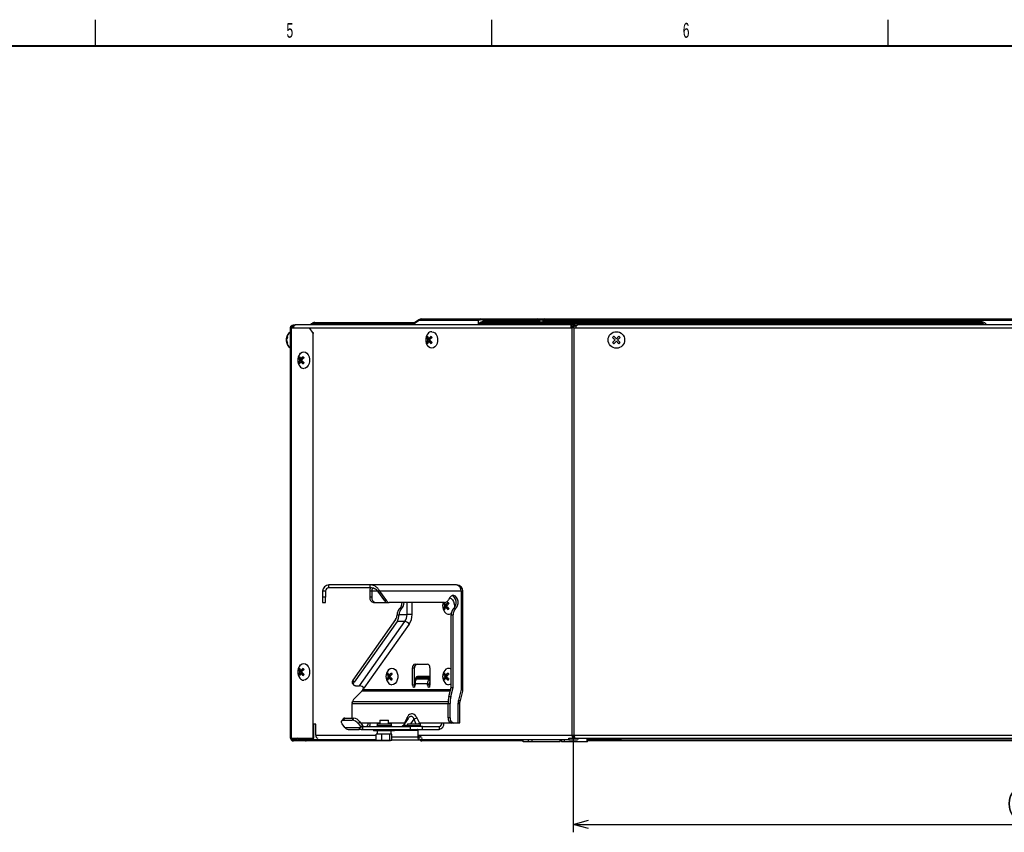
# Model space of a CAD drawing. Header units: millimetres. Extents: x 25 to 1935, y 715 to 2336.
# Tile 110 of 252: x 578 to 764, y 2167 to 2321. Entities that reach past the tile are written whole.
import ezdxf

# ---------------------------------------------------------------- set-up
doc = ezdxf.new("R2010")
doc.units = ezdxf.units.MM
doc.header["$LTSCALE"] = 2
doc.layers.get('0').update_dxf_attribs({"color": 2})
doc.layers.add('图框粗', color=7, linetype='Continuous', lineweight=40)
doc.layers.add('轮廓实线层', color=7, linetype='Continuous', lineweight=30)
doc.layers.add('标注层', color=7, linetype='Continuous')
doc.styles.add('FS2312', font='simsun.ttf', dxfattribs={"width": 0.8})
doc.styles.add('SLDTEXTSTYLE0', font='TXT', dxfattribs={"width": 0.6})
doc.dimstyles.new('副本 STANDARD', dxfattribs={"dimtxt": 3.5, "dimasz": 3, "dimexe": 1.5, "dimexo": 0.5, "dimgap": 1.5, "dimtad": 1, "dimdec": 1, "dimlfac": 3, "dimdsep": 46, "dimtxsty": 'FS2312', "dimblk1": 'OPEN', "dimblk2": 'OPEN', "dimsah": 1, "dimcen": 0, "dimclrd": 4, "dimclre": 4, "dimclrt": 4, "dimadec": 0, "dimazin": 0, "dimtfac": 1, "dimtdec": 1, "dimtmove": 1, "dimatfit": 3, "dimldrblk": 'OPEN', "dimfxl": 1, "dimtolj": 1, "dimtzin": 0, "dimarcsym": 1})

# ---------------------------------------------------------------- blocks, each defined once
blk = doc.blocks.new('_OPEN')
at = {"color": 0}
for p, q in [((0, 0), (-1, 0)), ((-0.966, 0.259), (0, 0)), ((0, 0), (-0.966, -0.259))]:
    blk.add_line(p, q, dxfattribs=at)
blk = doc.blocks.new('*D129')
at = {"color": 4, "lineweight": -2, "transparency": 16777216}
for p, q in [((682.71, 2184.9), (682.71, 2167.05)), ((855.9, 2184.9), (855.9, 2167.05)), ((685.71, 2168.55), (852.9, 2168.55))]:
    blk.add_line(p, q, dxfattribs=at)
at = {"layer": 'Defpoints', "color": 0, "transparency": 16777216}
for p in [(682.71, 2185.4), (855.9, 2185.4), (855.9, 2168.55)]:
    blk.add_point(p, dxfattribs=at)
at = {"color": 4, "lineweight": -2, "transparency": 16777216, "xscale": 3, "yscale": 3, "zscale": 3, "rotation": 180}
blk.add_blockref('_OPEN', (682.71, 2168.55), dxfattribs=at)
at = {"color": 4, "lineweight": -2, "transparency": 16777216, "xscale": 3, "yscale": 3, "zscale": 3}
blk.add_blockref('_OPEN', (855.9, 2168.55), dxfattribs=at)
at = {"color": 4, "transparency": 16777216, "insert": (769.3, 2172.26), "char_height": 3.5, "attachment_point": 5, "style": 'FS2312'}
blk.add_mtext('\\A1;(520)', dxfattribs=at)

msp = doc.modelspace()

# ---------------------------------------------------------------- linework, layer by layer
at = {"color": 2, "linetype": 'Continuous', "lineweight": 30}
for p, q in [((653.476, 2264.031), (652.871, 2263.603)), ((654.015, 2264.202), (665.253, 2264.202)), ((665.253, 2264.202), (675.908, 2264.202)), ((677.287, 2264.202), (695.611, 2264.202)), ((695.611, 2263.929), (695.611, 2264.202)), ((695.611, 2264.202), (842.878, 2264.202)), ((629.368, 2262.536), (629.211, 2262.536)), ((629.211, 2185.402), (629.211, 2262.536)), ((629.211, 2184.869), (629.211, 2262.536)), ((629.368, 2185.402), (629.368, 2262.536)), ((629.368, 2262.536), (632.771, 2262.536)), ((629.368, 2184.869), (629.368, 2262.536)), ((629.745, 2262.869), (629.745, 2263.069)), ((629.745, 2263.069), (630.133, 2263.069)), ((629.745, 2262.869), (629.745, 2263.069)), ((629.745, 2262.869), (629.825, 2262.869)), ((630.133, 2263.069), (630.089, 2263.067)), ((682.463, 2263.069), (630.133, 2263.069)), ((633.478, 2261.536), (632.771, 2262.536)), ((632.771, 2262.536), (632.905, 2262.536)), ((632.912, 2262.536), (682.349, 2262.536)), ((632.945, 2263.069), (633.138, 2263.262)), ((633.331, 2263.262), (633.138, 2263.069)), ((652.605, 2263.262), (633.331, 2263.262)), ((633.798, 2263.536), (652.658, 2263.536)), ((653.548, 2263.929), (652.605, 2263.262)), ((664.786, 2263.929), (653.548, 2263.929)), ((664.786, 2263.262), (664.786, 2263.929)), ((684.06, 2263.262), (664.786, 2263.262)), ((665.667, 2263.536), (684.527, 2263.536)), ((665.72, 2263.929), (665.72, 2263.731)), ((676.374, 2263.929), (665.72, 2263.929)), ((665.72, 2263.731), (676.406, 2263.731)), ((676.406, 2263.731), (676.374, 2263.929)), ((695.611, 2263.929), (676.949, 2263.929)), ((676.949, 2263.929), (676.978, 2263.731)), ((676.978, 2263.731), (695.611, 2263.731)), ((682.349, 2262.536), (682.518, 2262.536)), ((682.463, 2262.869), (682.463, 2263.069)), ((682.463, 2263.069), (683.051, 2263.069)), ((682.518, 2185.402), (682.518, 2262.536)), ((682.895, 2262.536), (682.518, 2262.536)), ((682.633, 2262.869), (682.96, 2262.869)), ((682.895, 2262.536), (683.134, 2262.536)), ((682.895, 2185.402), (682.895, 2262.536)), ((683.29, 2262.869), (682.96, 2262.869)), ((683.051, 2263.069), (683.051, 2262.869)), ((683.051, 2263.064), (683.494, 2263.064)), ((683.134, 2262.536), (855.422, 2262.536)), ((855.051, 2263.069), (683.505, 2263.069)), ((683.98, 2263.069), (684.06, 2263.262)), ((684.527, 2263.262), (684.447, 2263.069)), ((684.527, 2263.536), (759.691, 2263.536)), ((684.527, 2263.262), (684.527, 2263.536)), ((759.691, 2263.262), (684.527, 2263.262)), ((842.878, 2263.929), (695.611, 2263.929)), ((695.611, 2263.929), (695.611, 2263.731)), ((695.611, 2263.731), (759.691, 2263.731)), ((695.611, 2263.731), (695.611, 2263.536)), ((759.691, 2263.731), (759.691, 2263.536)), ((759.691, 2263.262), (759.691, 2263.536)), ((759.885, 2263.069), (759.691, 2263.262)), ((760.351, 2263.262), (760.545, 2263.069)), ((760.823, 2263.262), (761.016, 2263.069)), ((628.393, 2260.471), (628.426, 2260.471)), ((628.426, 2260.471), (628.486, 2260.471)), ((633.478, 2184.869), (633.478, 2261.536)), ((633.612, 2261.536), (633.478, 2261.536)), ((654.996, 2260.707), (655.207, 2260.707)), ((655.207, 2260.707), (655.228, 2260.736)), ((655.316, 2260.553), (655.207, 2260.707)), ((655.364, 2260.471), (655.707, 2260.471)), ((655.536, 2260.242), (655.374, 2260.471)), ((655.707, 2260.471), (655.932, 2260.79)), ((628.393, 2260), (628.426, 2260)), ((628.426, 2260), (628.486, 2260)), ((654.996, 2259.764), (655.207, 2259.764)), ((655.197, 2260.236), (655.531, 2260.236)), ((655.207, 2259.764), (655.316, 2259.918)), ((655.228, 2259.735), (655.207, 2259.764)), ((655.364, 2260), (655.707, 2260)), ((655.374, 2260), (655.536, 2260.229)), ((655.932, 2259.681), (655.707, 2260)), ((630.763, 2256.874), (630.974, 2256.874)), ((630.974, 2256.874), (630.995, 2256.903)), ((631.083, 2256.719), (630.974, 2256.874)), ((631.131, 2256.638), (631.474, 2256.638)), ((631.303, 2256.409), (631.141, 2256.638)), ((631.474, 2256.638), (631.699, 2256.957)), ((630.763, 2255.931), (630.974, 2255.931)), ((630.964, 2256.402), (631.298, 2256.402)), ((630.974, 2255.931), (631.083, 2256.085)), ((630.995, 2255.902), (630.974, 2255.931)), ((631.131, 2256.167), (631.474, 2256.167)), ((631.141, 2256.167), (631.303, 2256.396)), ((631.699, 2255.848), (631.474, 2256.167)), ((644.309, 2213.869), (636.478, 2213.869)), ((636.478, 2213.336), (636.478, 2213.869)), ((644.309, 2213.336), (644.309, 2213.869)), ((660.643, 2213.869), (644.309, 2213.869)), ((635.812, 2212.669), (635.278, 2212.669)), ((635.278, 2212.669), (635.278, 2211.536)), ((635.812, 2212.669), (635.812, 2211.536)), ((644.309, 2213.336), (636.478, 2213.336)), ((644.568, 2212.669), (644.191, 2212.669)), ((644.191, 2212.669), (644.191, 2211.536)), ((644.568, 2212.669), (644.568, 2211.536)), ((645.728, 2212.669), (644.568, 2212.669)), ((646.106, 2212.669), (645.728, 2212.669)), ((647.03, 2210.828), (645.728, 2212.669)), ((661.491, 2212.669), (646.106, 2212.669)), ((647.407, 2210.828), (646.106, 2212.669)), ((661.491, 2212.669), (661.491, 2194.077)), ((661.843, 2212.669), (661.491, 2212.669)), ((661.843, 2194.077), (661.843, 2212.669)), ((635.812, 2211.536), (635.278, 2211.536)), ((635.278, 2211.536), (635.278, 2210.536)), ((635.278, 2210.536), (635.812, 2210.536)), ((635.812, 2210.536), (635.812, 2211.536)), ((644.568, 2211.536), (644.191, 2211.536)), ((644.898, 2210.536), (645.275, 2210.536)), ((645.275, 2210.536), (647.53, 2210.536)), ((647.407, 2210.828), (647.03, 2210.828)), ((647.53, 2210.536), (647.907, 2210.536)), ((658.35, 2210.536), (647.907, 2210.536)), ((651.262, 2208.252), (651.262, 2210.536)), ((652.205, 2208.252), (652.205, 2210.536)), ((658.188, 2210.34), (658.399, 2210.34)), ((658.419, 2210.369), (658.399, 2210.34)), ((658.399, 2210.34), (658.508, 2210.186)), ((658.556, 2210.105), (658.899, 2210.105)), ((658.565, 2210.105), (658.727, 2209.875)), ((659.124, 2210.423), (658.899, 2210.105)), ((649.377, 2208.252), (649.376, 2208.226)), ((649.376, 2208.226), (649.753, 2208.226)), ((649.753, 2208.226), (649.754, 2208.252)), ((649.754, 2208.252), (651.262, 2208.252)), ((650.225, 2209.381), (649.848, 2209.381)), ((652.205, 2208.252), (651.262, 2208.252)), ((658.188, 2209.397), (658.399, 2209.397)), ((658.389, 2209.869), (658.722, 2209.869)), ((658.508, 2209.552), (658.399, 2209.397)), ((658.399, 2209.397), (658.419, 2209.368)), ((658.556, 2209.633), (658.899, 2209.633)), ((658.727, 2209.862), (658.565, 2209.633)), ((658.899, 2209.633), (659.124, 2209.315)), ((659.606, 2208.226), (659.983, 2208.226)), ((659.606, 2194.446), (659.606, 2208.226)), ((659.983, 2194.446), (659.983, 2208.226)), ((660.454, 2209.381), (660.077, 2209.381)), ((649.1, 2207.309), (641.01, 2195.868)), ((649.367, 2206.932), (641.277, 2195.491)), ((642.286, 2194.784), (650.875, 2206.932)), ((651.68, 2206.46), (643.09, 2194.312)), ((650.875, 2206.932), (649.367, 2206.932)), ((652.77, 2198.869), (655.127, 2198.869)), ((630.763, 2197.874), (630.974, 2197.874)), ((630.964, 2197.402), (631.298, 2197.402)), ((630.974, 2197.874), (630.995, 2197.903)), ((631.083, 2197.719), (630.974, 2197.874)), ((630.974, 2196.931), (631.083, 2197.085)), ((631.131, 2197.638), (631.474, 2197.638)), ((631.131, 2197.167), (631.474, 2197.167)), ((631.303, 2197.409), (631.141, 2197.638)), ((631.141, 2197.167), (631.303, 2197.396)), ((631.474, 2197.638), (631.699, 2197.957)), ((631.699, 2196.848), (631.474, 2197.167)), ((647.463, 2197.007), (647.674, 2197.007)), ((647.695, 2197.036), (647.674, 2197.007)), ((647.674, 2197.007), (647.783, 2196.853)), ((648.4, 2197.09), (648.174, 2196.771)), ((652.299, 2194.869), (652.299, 2198.202)), ((652.299, 2198.202), (652.676, 2198.202)), ((652.676, 2194.869), (652.676, 2198.202)), ((655.599, 2198.202), (655.599, 2194.869)), ((658.188, 2197.007), (658.399, 2197.007)), ((658.419, 2197.036), (658.399, 2197.007)), ((658.399, 2197.007), (658.508, 2196.853)), ((659.124, 2197.09), (658.899, 2196.771)), ((630.763, 2196.931), (630.974, 2196.931)), ((630.995, 2196.902), (630.974, 2196.931)), ((640.901, 2195.291), (641.168, 2194.914)), ((641.277, 2195.491), (641.01, 2195.868)), ((647.463, 2196.064), (647.674, 2196.064)), ((647.664, 2196.536), (647.998, 2196.536)), ((647.783, 2196.218), (647.674, 2196.064)), ((647.674, 2196.064), (647.695, 2196.035)), ((647.831, 2196.771), (648.174, 2196.771)), ((647.831, 2196.3), (648.174, 2196.3)), ((647.841, 2196.771), (648.003, 2196.542)), ((648.003, 2196.529), (647.841, 2196.3)), ((648.174, 2196.3), (648.4, 2195.981)), ((652.77, 2195.172), (652.77, 2194.869)), ((655.127, 2195.172), (652.77, 2195.172)), ((652.794, 2195.869), (652.794, 2195.453)), ((652.928, 2195.869), (652.794, 2195.869)), ((653.019, 2196.02), (653.207, 2196.287)), ((655.376, 2196.02), (653.019, 2196.02)), ((655.564, 2196.287), (653.207, 2196.287)), ((655.387, 2196.536), (653.265, 2196.536)), ((655.127, 2194.869), (655.127, 2195.172)), ((655.127, 2195.172), (655.505, 2195.172)), ((655.564, 2196.287), (655.376, 2196.02)), ((655.376, 2196.02), (655.599, 2195.705)), ((655.505, 2194.869), (655.505, 2195.172)), ((655.564, 2196.287), (655.599, 2196.238)), ((658.188, 2196.064), (658.399, 2196.064)), ((658.389, 2196.536), (658.722, 2196.536)), ((658.508, 2196.218), (658.399, 2196.064)), ((658.399, 2196.064), (658.419, 2196.035)), ((658.556, 2196.771), (658.899, 2196.771)), ((658.556, 2196.3), (658.899, 2196.3)), ((658.565, 2196.771), (658.727, 2196.542)), ((658.727, 2196.529), (658.565, 2196.3)), ((658.899, 2196.3), (659.124, 2195.981)), ((641.243, 2192.295), (642.738, 2193.853)), ((641.484, 2194.784), (642.286, 2194.784)), ((642.738, 2193.853), (659.456, 2193.853)), ((642.924, 2194.077), (643.09, 2194.312)), ((642.924, 2194.077), (659.513, 2194.077)), ((652.676, 2194.869), (652.299, 2194.869)), ((655.505, 2194.869), (655.127, 2194.869)), ((659.181, 2192.765), (659.606, 2194.446)), ((659.558, 2192.765), (659.983, 2194.446)), ((659.606, 2194.446), (659.983, 2194.446)), ((661.491, 2194.077), (660.979, 2192.048)), ((661.294, 2191.754), (661.806, 2193.783)), ((661.843, 2194.077), (661.491, 2194.077)), ((640.867, 2188.672), (640.867, 2191.42)), ((640.867, 2191.42), (659.017, 2191.42)), ((640.876, 2191.588), (640.937, 2191.824)), ((640.937, 2191.824), (659.031, 2191.824)), ((659.017, 2191.42), (659.394, 2191.42)), ((659.017, 2188.736), (659.017, 2191.42)), ((659.181, 2192.765), (659.558, 2192.765)), ((659.394, 2188.736), (659.394, 2191.42)), ((660.902, 2191.42), (660.902, 2187.736)), ((660.902, 2191.42), (661.254, 2191.42)), ((661.254, 2187.736), (661.254, 2191.42)), ((639.158, 2188.542), (638.892, 2188.165)), ((639.208, 2188.295), (639.475, 2188.672)), ((639.208, 2188.295), (640.858, 2188.295)), ((639.475, 2188.672), (641.125, 2188.672)), ((641.125, 2188.672), (640.858, 2188.295)), ((642.065, 2187.587), (642.332, 2187.965)), ((642.332, 2187.965), (642.827, 2187.264)), ((642.494, 2187.736), (643.932, 2187.736)), ((643.932, 2187.736), (646.082, 2187.736)), ((646.082, 2188.269), (646.082, 2187.602)), ((646.082, 2188.269), (647.749, 2188.269)), ((647.749, 2187.602), (647.749, 2188.269)), ((647.749, 2187.736), (650.76, 2187.736)), ((651.471, 2188.611), (650.581, 2187.353)), ((651.263, 2188.764), (650.76, 2187.736)), ((652.524, 2188.434), (651.936, 2187.602)), ((652.524, 2188.434), (652.931, 2187.602)), ((653.603, 2187.736), (653.1, 2188.764)), ((653.603, 2187.736), (657.838, 2187.736)), ((657.838, 2187.736), (659.724, 2187.736)), ((659.394, 2188.736), (659.017, 2188.736)), ((659.724, 2187.736), (660.101, 2187.736)), ((660.101, 2187.736), (660.902, 2187.736)), ((660.902, 2187.736), (661.254, 2187.736)), ((634.009, 2187.536), (633.612, 2187.536)), ((633.619, 2184.869), (633.619, 2187.536)), ((634.009, 2185.402), (634.009, 2187.536)), ((639.496, 2186.887), (639.001, 2187.587)), ((639.496, 2186.887), (642.406, 2186.887)), ((640.096, 2186.536), (642.184, 2186.536)), ((642.065, 2187.587), (642.432, 2187.069)), ((642.184, 2186.869), (642.184, 2186.536)), ((642.184, 2186.869), (642.673, 2186.869)), ((642.607, 2186.536), (642.184, 2186.536)), ((642.406, 2187.069), (642.406, 2186.869)), ((642.895, 2187.069), (642.406, 2187.069)), ((642.607, 2186.536), (642.895, 2186.536)), ((642.827, 2187.264), (642.689, 2187.069)), ((642.895, 2186.536), (642.895, 2187.069)), ((642.895, 2187.069), (651.851, 2187.069)), ((642.895, 2186.536), (651.851, 2186.536)), ((644.915, 2186.536), (644.915, 2186.269)), ((647.433, 2186.269), (644.915, 2186.269)), ((645.582, 2187.602), (645.582, 2187.202)), ((645.582, 2187.602), (648.315, 2187.602)), ((648.315, 2187.202), (645.582, 2187.202)), ((645.582, 2186.269), (645.582, 2185.602)), ((648.915, 2186.269), (647.433, 2186.269)), ((648.249, 2185.602), (648.249, 2186.269)), ((648.315, 2187.202), (648.315, 2187.602)), ((648.915, 2186.269), (648.915, 2186.536)), ((648.915, 2186.369), (653.279, 2186.369)), ((651.372, 2187.602), (651.372, 2187.202)), ((651.372, 2187.602), (653.839, 2187.602)), ((653.839, 2187.202), (651.372, 2187.202)), ((651.851, 2187.069), (651.851, 2186.536)), ((654.208, 2187.069), (651.851, 2187.069)), ((651.851, 2186.536), (654.208, 2186.536)), ((653.279, 2186.369), (653.279, 2185.036)), ((653.279, 2186.369), (653.35, 2186.369)), ((653.839, 2187.202), (653.839, 2187.602)), ((654.208, 2186.536), (654.208, 2187.069)), ((654.208, 2187.069), (657.367, 2187.069)), ((654.208, 2186.536), (657.367, 2186.536)), ((657.367, 2187.069), (657.367, 2186.536)), ((629.211, 2185.402), (629.368, 2185.402)), ((629.211, 2184.869), (629.368, 2184.869)), ((629.368, 2184.869), (629.368, 2185.402)), ((629.368, 2184.869), (633.478, 2184.869)), ((629.745, 2184.536), (629.745, 2184.336)), ((630.378, 2184.536), (629.745, 2184.536)), ((630.378, 2184.336), (629.745, 2184.336)), ((630.378, 2184.336), (630.378, 2184.536)), ((630.378, 2184.536), (630.721, 2184.536)), ((632.045, 2184.336), (630.378, 2184.336)), ((630.577, 2184.869), (630.577, 2184.536)), ((630.727, 2184.869), (630.721, 2184.536)), ((645.428, 2184.536), (630.721, 2184.536)), ((632.045, 2184.536), (632.045, 2184.336)), ((632.045, 2184.336), (632.172, 2184.336)), ((632.172, 2184.336), (632.172, 2184.536)), ((647.655, 2184.336), (632.172, 2184.336)), ((633.478, 2184.869), (633.619, 2184.869)), ((634.009, 2185.402), (645.428, 2185.402)), ((645.428, 2184.436), (645.428, 2185.602)), ((645.972, 2185.602), (645.428, 2185.602)), ((646.517, 2184.436), (645.428, 2184.436)), ((646.517, 2185.602), (645.972, 2185.602)), ((646.517, 2184.436), (646.517, 2185.602)), ((647.26, 2185.602), (646.517, 2185.602)), ((648.004, 2184.436), (646.517, 2184.436)), ((648.004, 2185.602), (647.26, 2185.602)), ((647.655, 2184.336), (647.655, 2184.436)), ((648.143, 2184.336), (647.655, 2184.336)), ((648.004, 2184.436), (648.004, 2185.602)), ((648.203, 2185.602), (648.004, 2185.602)), ((648.402, 2184.436), (648.004, 2184.436)), ((648.143, 2184.336), (648.143, 2184.436)), ((648.402, 2185.602), (648.203, 2185.602)), ((648.402, 2184.436), (648.402, 2185.602)), ((653.279, 2185.036), (648.402, 2185.036)), ((648.402, 2184.536), (653.633, 2184.536)), ((653.515, 2185.036), (653.279, 2185.036)), ((653.35, 2185.402), (653.762, 2185.402)), ((653.515, 2185.402), (653.515, 2185.036)), ((653.708, 2184.869), (653.633, 2184.869)), ((653.633, 2184.536), (653.704, 2184.536)), ((681.872, 2184.536), (653.704, 2184.536)), ((653.762, 2185.402), (682.518, 2185.402)), ((654.034, 2184.536), (654.034, 2184.336)), ((654.415, 2184.336), (654.034, 2184.336)), ((654.415, 2184.336), (654.415, 2184.536)), ((656.821, 2184.336), (654.415, 2184.336)), ((656.821, 2184.536), (656.821, 2184.336)), ((673.245, 2184.336), (656.821, 2184.336)), ((673.245, 2184.202), (673.245, 2184.536)), ((674.245, 2184.202), (673.245, 2184.202)), ((674.245, 2184.202), (674.245, 2184.536)), ((674.911, 2184.202), (674.245, 2184.202)), ((674.911, 2184.202), (674.911, 2184.536)), ((680.245, 2184.202), (674.911, 2184.202)), ((680.245, 2184.202), (680.245, 2184.536)), ((680.523, 2184.336), (680.245, 2184.336)), ((680.523, 2184.536), (680.523, 2184.202)), ((681.092, 2184.202), (680.523, 2184.202)), ((681.092, 2184.202), (681.092, 2184.536)), ((685.335, 2184.202), (681.092, 2184.202)), ((681.872, 2184.536), (681.874, 2184.87)), ((681.872, 2184.536), (681.872, 2184.536)), ((681.872, 2184.536), (683.552, 2184.536)), ((681.896, 2184.869), (682.767, 2184.869)), ((682.518, 2185.402), (682.895, 2185.402)), ((682.635, 2185.202), (682.937, 2185.202)), ((682.767, 2184.869), (682.767, 2185.069)), ((682.767, 2185.069), (682.974, 2185.069)), ((682.767, 2184.869), (683.075, 2184.869)), ((682.895, 2185.402), (855.661, 2185.402)), ((683.075, 2184.869), (855.481, 2184.869)), ((685.335, 2184.202), (685.335, 2184.869)), ((685.432, 2184.202), (685.335, 2184.202)), ((685.432, 2184.202), (685.432, 2184.869)), ((691.794, 2184.536), (685.432, 2184.536)), ((793.223, 2184.336), (685.432, 2184.336)), ((691.794, 2184.536), (854.261, 2184.536))]:
    msp.add_line(p, q, dxfattribs=at)
at = {"color": 2, "linetype": 'Continuous', "lineweight": 30, "flags": 128}
for points in [[(653.476, 2264.031), (653.48, 2264.024), (653.494, 2264.005), (653.517, 2263.973), (653.548, 2263.929)], [(629.63, 2262.536), (629.685, 2262.596), (629.752, 2262.657)], [(655.943, 2261.802), (656.255, 2261.739), (656.542, 2261.554), (656.78, 2261.262), (656.95, 2260.886), (657.039, 2260.459), (657.039, 2260.013), (656.95, 2259.585), (656.78, 2259.21), (656.542, 2258.918), (656.255, 2258.732), (655.943, 2258.669), (655.631, 2258.732), (655.344, 2258.918), (655.196, 2259.078)], [(690.407, 2260.943), (690.377, 2260.913), (690.348, 2260.884), (690.318, 2260.854), (690.289, 2260.825), (690.259, 2260.795), (690.23, 2260.766), (690.2, 2260.736), (690.171, 2260.707)], [(690.171, 2260.707), (690.227, 2260.651), (690.284, 2260.594), (690.342, 2260.536), (690.401, 2260.477), (690.46, 2260.418), (690.52, 2260.358), (690.581, 2260.297), (690.642, 2260.236)], [(690.878, 2260.471), (690.817, 2260.532), (690.756, 2260.593), (690.696, 2260.653), (690.636, 2260.713), (690.577, 2260.772), (690.519, 2260.83), (690.462, 2260.887), (690.407, 2260.943)], [(691.349, 2260.943), (691.294, 2260.887), (691.237, 2260.83), (691.179, 2260.772), (691.12, 2260.713), (691.06, 2260.653), (691, 2260.593), (690.939, 2260.532), (690.878, 2260.471)], [(691.114, 2260.236), (691.175, 2260.297), (691.236, 2260.358), (691.296, 2260.418), (691.356, 2260.477), (691.414, 2260.536), (691.472, 2260.594), (691.529, 2260.651), (691.585, 2260.707)], [(691.585, 2260.707), (691.556, 2260.736), (691.526, 2260.766), (691.497, 2260.795), (691.467, 2260.825), (691.438, 2260.854), (691.408, 2260.884), (691.379, 2260.913), (691.349, 2260.943)], [(690.642, 2260.236), (690.581, 2260.174), (690.52, 2260.114), (690.46, 2260.053), (690.401, 2259.994), (690.342, 2259.935), (690.284, 2259.877), (690.227, 2259.82), (690.171, 2259.764)], [(690.171, 2259.764), (690.2, 2259.735), (690.23, 2259.705), (690.259, 2259.676), (690.289, 2259.646), (690.318, 2259.617), (690.348, 2259.587), (690.377, 2259.558), (690.407, 2259.528)], [(690.407, 2259.528), (690.462, 2259.584), (690.519, 2259.641), (690.577, 2259.699), (690.636, 2259.758), (690.696, 2259.818), (690.756, 2259.878), (690.817, 2259.939), (690.878, 2260)], [(690.878, 2260), (690.939, 2259.939), (691, 2259.878), (691.06, 2259.818), (691.12, 2259.758), (691.179, 2259.699), (691.237, 2259.641), (691.294, 2259.584), (691.349, 2259.528)], [(691.585, 2259.764), (691.529, 2259.82), (691.472, 2259.877), (691.414, 2259.935), (691.356, 2259.994), (691.296, 2260.053), (691.236, 2260.114), (691.175, 2260.174), (691.114, 2260.236)], [(691.349, 2259.528), (691.379, 2259.558), (691.408, 2259.587), (691.438, 2259.617), (691.467, 2259.646), (691.497, 2259.676), (691.526, 2259.705), (691.556, 2259.735), (691.585, 2259.764)], [(630.963, 2257.56), (631.111, 2257.72), (631.398, 2257.905), (631.71, 2257.969), (632.022, 2257.905), (632.309, 2257.72), (632.547, 2257.428), (632.718, 2257.053), (632.806, 2256.625), (632.806, 2256.179), (632.718, 2255.751), (632.547, 2255.376), (632.309, 2255.084), (632.022, 2254.899), (631.71, 2254.836), (631.71, 2254.836)], [(660.454, 2209.381), (660.678, 2209.635), (660.837, 2209.972), (660.918, 2210.362), (660.911, 2210.767), (660.819, 2211.151), (660.65, 2211.478), (660.418, 2211.718), (660.147, 2211.849), (659.86, 2211.857), (659.584, 2211.744), (659.346, 2211.519), (659.166, 2211.202)], [(660.077, 2209.381), (660.301, 2209.635), (660.46, 2209.972), (660.541, 2210.362), (660.534, 2210.767), (660.442, 2211.151), (660.272, 2211.478), (660.041, 2211.718), (659.794, 2211.842)], [(659.279, 2211.422), (659.292, 2211.42), (659.595, 2211.294), (659.86, 2211.053), (660.066, 2210.716), (660.197, 2210.31), (660.242, 2209.869), (660.214, 2209.517)], [(630.963, 2198.56), (631.111, 2198.72), (631.398, 2198.905), (631.71, 2198.969), (632.022, 2198.905), (632.309, 2198.72), (632.547, 2198.428), (632.718, 2198.053), (632.806, 2197.625), (632.806, 2197.179), (632.718, 2196.751), (632.547, 2196.376), (632.309, 2196.084), (632.022, 2195.899), (631.71, 2195.836), (631.71, 2195.836)], [(647.663, 2197.693), (647.811, 2197.854), (648.098, 2198.039), (648.41, 2198.102), (648.722, 2198.039), (649.009, 2197.854), (649.247, 2197.562), (649.418, 2197.186), (649.506, 2196.759), (649.506, 2196.313), (649.418, 2195.885), (649.247, 2195.51), (649.009, 2195.218), (648.722, 2195.032), (648.41, 2194.969), (648.41, 2194.969)], [(641.484, 2194.784), (641.356, 2194.797), (641.252, 2194.838), (641.176, 2194.903), (641.131, 2194.991), (641.118, 2195.098), (641.14, 2195.22), (641.193, 2195.353), (641.277, 2195.491)], [(655.564, 2196.287), (655.589, 2196.324), (655.599, 2196.341)], [(659.606, 2195.118), (659.447, 2195.032), (659.134, 2194.969)], [(661.806, 2193.783), (661.808, 2193.791), (661.792, 2193.853), (661.733, 2193.922), (661.631, 2193.998), (661.491, 2194.077)], [(661.294, 2191.755), (661.296, 2191.763), (661.28, 2191.824), (661.22, 2191.893), (661.119, 2191.969), (660.979, 2192.048)], [(639.001, 2187.587), (638.917, 2187.725), (638.864, 2187.858), (638.842, 2187.98), (638.855, 2188.087), (638.9, 2188.175), (638.976, 2188.241), (639.08, 2188.281), (639.208, 2188.295)], [(650.76, 2187.736), (650.751, 2187.605), (650.748, 2187.59)], [(650.76, 2187.736), (650.807, 2187.686), (650.812, 2187.68)], [(653.593, 2187.602), (653.594, 2187.605), (653.603, 2187.736)]]:
    msp.add_lwpolyline(points, dxfattribs=at)
at = {"color": 2, "linetype": 'Continuous', "lineweight": 30}
msp.add_circle((690.878, 2260.236), 1.567, dxfattribs=at)
for centre, radius, start, end in [((654.015, 2263.269), 0.933, 90, 125.26439), ((654.043, 2263.619), 0.584, 92.79748, 147.92407), ((665.281, 2263.619), 0.584, 92.79692, 147.92569), ((665.253, 2262.918), 1.114, 65.22531, 114.77469), ((665.224, 2263.619), 0.584, 32.07431, 87.20308), ((675.879, 2263.619), 0.584, 32.07431, 87.20308), ((677.345, 2263.785), 0.421, 97.94117, 160.04058), ((630.232, 2262.595), 0.493, 106.89279, 186.91801), ((633.798, 2262.602), 0.933, 90, 135), ((633.235, 2263.099), 0.19, 59.43172, 120.56828), ((633.827, 2262.952), 0.584, 92.79733, 147.92527), ((665.702, 2263.754), 0.221, 200.56609, 260.9707), ((666.073, 2263.952), 0.417, 212.07509, 267.20337), ((676.759, 2263.952), 0.417, 212.07509, 267.20337), ((676.692, 2264.497), 0.818, 249.50937, 290.49063), ((676.697, 2263.832), 0.299, 278.08448, 340.29062), ((683.001, 2262.256), 0.615, 93.88227, 152.9177), ((684.555, 2262.952), 0.584, 92.79691, 147.9257), ((684.293, 2262.213), 1.075, 77.45966, 102.54034), ((759.691, 2262.131), 1.6, 45, 90), ((759.691, 2262.602), 0.933, 45, 90), ((760.021, 2262.788), 0.577, 55.14307, 124.85693), ((760.587, 2263.601), 0.412, 235.14304, 304.85696), ((630.267, 2260.236), 1.889, 123.98165, 172.83344), ((629.4, 2260.34), 1.016, 152.05582, 172.56772), ((629.373, 2260.111), 0.988, 158.5905, 172.73616), ((630.301, 2260.236), 1.889, 125.20967, 172.83344), ((629.47, 2260.33), 1.053, 144.41117, 172.27828), ((629.47, 2260.094), 1.053, 144.41116, 172.27828), ((629.455, 2260.825), 0.85, 172.0289, 187.9711), ((656.689, 2260.236), 1.889, 142.22689, 180), ((656.871, 2259.558), 2.199, 140.97246, 148.49949), ((656.473, 2261.058), 1.518, 193.37617, 212.80856), ((656.64, 2261.294), 1.519, 193.37793, 212.80679), ((655.991, 2260.828), 0.975, 92.84185, 144.62562), ((657.914, 2258.418), 3.274, 129.54183, 141.15928), ((658.081, 2258.182), 3.274, 129.54293, 141.15816), ((657.704, 2262.092), 2.199, 211.50055, 219.0275), ((629.373, 2260.36), 0.988, 187.2638, 201.40955), ((630.267, 2260.236), 1.889, 187.16656, 236.01835), ((629.4, 2260.131), 1.016, 187.43228, 207.94418), ((629.47, 2260.377), 1.053, 187.7217, 215.58885), ((630.301, 2260.236), 1.889, 187.16656, 234.79033), ((629.47, 2260.141), 1.053, 187.72167, 215.58888), ((629.455, 2259.646), 0.85, 172.0289, 187.9711), ((656.689, 2260.236), 1.889, 180, 217.77311), ((656.473, 2259.413), 1.518, 147.19146, 166.62381), ((656.871, 2260.913), 2.199, 211.50049, 219.02761), ((656.64, 2259.177), 1.519, 147.19324, 166.62203), ((657.914, 2262.053), 3.274, 218.84067, 230.45824), ((658.081, 2262.289), 3.274, 218.84182, 230.45709), ((657.704, 2258.379), 2.199, 140.97252, 148.49939), ((632.457, 2256.402), 1.889, 142.22689, 217.77311), ((632.638, 2255.725), 2.198, 140.96925, 148.49944), ((632.24, 2257.225), 1.518, 193.37614, 212.80853), ((632.407, 2257.461), 1.518, 193.37553, 212.80716), ((633.681, 2254.585), 3.274, 129.5419, 141.15918), ((633.848, 2254.349), 3.274, 129.54202, 141.15791), ((633.471, 2258.258), 2.198, 211.50047, 219.03084), ((632.24, 2255.58), 1.518, 147.19136, 166.62391), ((632.638, 2257.079), 2.198, 211.50056, 219.03075), ((632.407, 2255.344), 1.518, 147.19284, 166.62447), ((631.758, 2255.809), 0.975, 215.37432, 267.15818), ((633.681, 2258.22), 3.274, 218.84082, 230.4581), ((633.848, 2258.456), 3.274, 218.84221, 230.45793), ((633.471, 2254.547), 2.198, 140.96916, 148.49953), ((636.478, 2212.669), 1.2, 90, 180), ((660.643, 2212.669), 1.2, 360, 90), ((660.431, 2212.819), 1.071, 351.95061, 78.57838), ((636.478, 2212.669), 0.667, 90, 180), ((645.764, 2212.68), 1.573, 155.37758, 180.41086), ((645.294, 2212.708), 0.727, 130.75718, 183.07177), ((645.075, 2211.411), 0.893, 171.95035, 258.57806), ((645.452, 2211.411), 0.893, 171.95053, 258.57864), ((647.56, 2211.161), 0.626, 212.07564, 267.20249), ((647.937, 2211.161), 0.626, 212.07353, 267.2036), ((648.796, 2210.484), 1.524, 313.6413, 1.94352), ((649.173, 2210.484), 1.524, 313.6413, 1.94352), ((659.881, 2209.869), 1.889, 159.33777, 217.77311), ((660.032, 2209.212), 2.162, 142.24247, 148.53291), ((659.665, 2210.692), 1.518, 193.37578, 212.80702), ((658.261, 2211.478), 0.946, 275.39206, 343.07084), ((659.863, 2210.944), 1.554, 195.22594, 212.6885), ((661.106, 2208.051), 3.274, 129.54167, 141.15804), ((661.272, 2207.816), 3.274, 129.54167, 141.15804), ((660.895, 2211.724), 2.198, 211.49815, 219.03008), ((647.734, 2208.22), 1.642, 326.2993, 0.21634), ((647.452, 2208.208), 2.302, 326.31232, 0.44197), ((650.865, 2208.294), 1.489, 133.08369, 181.61651), ((651.242, 2208.294), 1.489, 133.08369, 181.61651), ((648.953, 2208.211), 2.309, 326.34882, 1.00072), ((649.071, 2208.197), 3.134, 326.34966, 1.00049), ((659.665, 2209.046), 1.518, 147.19298, 166.62422), ((660.062, 2210.546), 2.197, 211.4972, 219.0299), ((659.832, 2208.81), 1.519, 147.19465, 166.62299), ((659.132, 2209.216), 0.899, 214.10623, 302.92698), ((661.106, 2211.687), 3.274, 218.84243, 230.45725), ((661.272, 2211.922), 3.274, 218.84196, 230.45833), ((660.895, 2208.014), 2.197, 140.9701, 148.5028), ((661.102, 2208.289), 1.497, 133.17712, 182.40769), ((661.479, 2208.289), 1.497, 133.17631, 182.40851), ((650.759, 2205.811), 1.127, 35.18781, 84.08969), ((652.888, 2198.286), 0.595, 101.42041, 188.05066), ((653.265, 2198.286), 0.595, 101.42147, 188.04961), ((655.01, 2198.286), 0.595, 351.94934, 78.57959), ((632.457, 2197.402), 1.889, 142.22689, 217.77311), ((632.638, 2196.725), 2.198, 140.96953, 148.49901), ((632.24, 2198.225), 1.518, 193.37572, 212.80869), ((632.24, 2196.58), 1.518, 147.1915, 166.62366), ((632.407, 2198.461), 1.518, 193.37503, 212.80777), ((632.407, 2196.344), 1.518, 147.19298, 166.62422), ((633.681, 2195.585), 3.274, 129.54257, 141.15836), ((633.681, 2199.219), 3.273, 218.84057, 230.4585), ((633.848, 2195.349), 3.274, 129.54275, 141.15757), ((633.848, 2199.456), 3.274, 218.84196, 230.45833), ((633.471, 2199.258), 2.198, 211.50023, 219.03123), ((649.157, 2196.536), 1.889, 142.22689, 217.77311), ((649.339, 2195.858), 2.2, 140.97372, 148.49805), ((648.941, 2197.358), 1.519, 193.37701, 212.80535), ((649.108, 2197.594), 1.519, 193.3773, 212.80507), ((650.381, 2194.718), 3.274, 129.54235, 141.15797), ((650.548, 2194.482), 3.274, 129.54258, 141.15896), ((650.171, 2198.391), 2.198, 211.49918, 219.02906), ((659.881, 2196.536), 1.889, 142.22689, 217.77311), ((660.062, 2195.858), 2.198, 140.97086, 148.50091), ((659.665, 2197.358), 1.518, 193.37516, 212.80721), ((659.832, 2197.594), 1.519, 193.3773, 212.80507), ((659.128, 2197.21), 0.884, 57.26104, 146.87754), ((661.106, 2194.718), 3.274, 129.54235, 141.15797), ((661.273, 2194.482), 3.274, 129.54275, 141.15757), ((660.894, 2198.39), 2.196, 211.49632, 219.03192), ((632.638, 2198.079), 2.198, 211.50099, 219.03047), ((631.758, 2196.809), 0.975, 215.37423, 267.15856), ((633.471, 2195.547), 2.198, 140.96877, 148.49977), ((641.372, 2195.501), 0.515, 134.51777, 204.02609), ((648.941, 2195.713), 1.519, 147.19484, 166.62236), ((649.339, 2197.213), 2.199, 211.50101, 219.02722), ((649.108, 2195.477), 1.519, 147.19484, 166.62236), ((648.458, 2195.943), 0.975, 215.37591, 267.15688), ((650.381, 2198.353), 3.274, 218.84196, 230.45833), ((650.547, 2198.589), 3.273, 218.84057, 230.4585), ((650.172, 2194.68), 2.199, 140.97202, 148.49974), ((654.255, 2195.198), 1.485, 146.35042, 181.00045), ((653.383, 2195.952), 0.595, 101.42147, 188.04961), ((653.523, 2195.955), 0.592, 101.31781, 187.00115), ((652.597, 2196.708), 0.742, 325.39962, 345.53117), ((656.612, 2195.198), 1.485, 146.34954, 181.00009), ((655.381, 2196.166), 0.37, 53.79108, 89.04546), ((656.368, 2195.179), 0.864, 152.97428, 180.50185), ((659.665, 2195.713), 1.518, 147.19298, 166.62422), ((660.062, 2197.212), 2.198, 211.49815, 219.03008), ((659.832, 2195.477), 1.519, 147.19484, 166.62236), ((659.183, 2195.943), 0.975, 215.37469, 267.1581), ((661.106, 2198.353), 3.274, 218.84196, 230.45833), ((661.272, 2198.589), 3.274, 218.84196, 230.45833), ((660.895, 2194.681), 2.197, 140.96916, 148.50261), ((642.17, 2193.663), 1.127, 35.18809, 84.08994), ((652.594, 2194.827), 0.298, 171.95027, 258.57711), ((652.476, 2194.827), 0.298, 281.42239, 8.04796), ((653.102, 2194.864), 0.425, 179.28526, 207.23861), ((655.422, 2194.827), 0.298, 171.95204, 258.57761), ((655.304, 2194.827), 0.298, 281.42289, 8.04973), ((655.93, 2194.864), 0.425, 179.27481, 207.24906), ((660.643, 2194.077), 1.2, 345.82697, 360), ((642.555, 2191.42), 1.687, 174.29577, 180.00799), ((664.527, 2191.428), 5.51, 165.95232, 180.08215), ((664.905, 2191.428), 5.511, 165.9536, 180.08087), ((663.474, 2191.424), 2.571, 165.95217, 180.08152), ((639.435, 2188.318), 0.356, 83.567, 141.01841), ((640.684, 2186.614), 1.69, 35.18777, 84.0899), ((640.951, 2186.991), 1.69, 35.18786, 84.08975), ((643.342, 2187.652), 0.595, 281.42041, 8.05066), ((642.736, 2187.724), 1.573, 335.37758, 0.41069), ((651.045, 2188.48), 0.358, 5.45095, 52.51275), ((652.086, 2189.865), 1.497, 287.01831, 312.61349), ((652.78, 2188.592), 1.188, 303.55995, 313.85932), ((657.249, 2187.652), 0.595, 281.42147, 8.04961), ((657.155, 2187.586), 1.071, 281.42227, 8.04938), ((659.9, 2188.611), 0.893, 171.95042, 258.57772), ((660.278, 2188.611), 0.893, 171.9506, 258.5783), ((640.133, 2187.286), 0.751, 212.07498, 267.20239), ((643.181, 2187.486), 0.417, 212.07473, 267.20282), ((645.449, 2187.202), 0.133, 270, 360), ((648.449, 2187.202), 0.133, 180, 270), ((650.035, 2187.736), 0.667, 269.9995, 324.8975), ((651.239, 2187.202), 0.133, 270, 0), ((653.132, 2186.39), 0.149, 351.947, 78.58119), ((653.972, 2187.202), 0.133, 180, 270), ((629.745, 2184.869), 0.533, 180, 270), ((629.745, 2184.869), 0.333, 180, 270), ((634.488, 2185.338), 0.484, 172.36077, 255.40518), ((653.721, 2184.973), 0.446, 171.95081, 258.57782), ((653.662, 2185.015), 0.149, 171.94988, 258.5767), ((654.242, 2185.338), 0.484, 172.36077, 255.40518)]:
    msp.add_arc(centre, radius, start, end, dxfattribs=at)
for centre, major_axis, ratio, start_param, end_param in [((653.072, 2262.602), (-0.437, 0.928), 0.2179073, 6.1809719, 6.96637), ((653.072, 2262.602), (0.057, 1.083), 0.5692702, 0.4083613, 0.9456327), ((665.253, 2262.602), (0.676, 0.99), 0.6500103, 0.547879, 1.3332772), ((665.253, 2262.602), (1.079, 0.618), 0.6482791, 0.8474903, 1.6328885), ((665.253, 2264.202), (0.933, 0), 0.5832118, 4.9741884, 5.2359878), ((642.452, 2194.077), (0.616, 0.616), 0.4142136, 4.7620641, 5.1050881), ((641.565, 2191.588), (0.44, 0.96), 0.6338485, 1.0677367, 1.615222), ((629.83, 1998.429), (0.753, 186.48), 0.0118139, 6.2198821, 6.262328), ((633.041, 2182.371), (5.591, 455.964), 0.0051454, 1.5653804, 1.5661114), ((654.034, 2184.869), (0, 0.533), 0.677155, 2.2459279, 3.1415927), ((684.171, 2176.536), (5.511, 442.06), 0.0054262, 1.5520112, 1.552767), ((684.171, 2183.659), (1.653, 13.166), 0.0546251, 1.4851374, 1.5110332), ((691.245, 2179.722), (0, -5.759), 0.1736482, 2.5605037, 2.6764289)]:
    msp.add_ellipse(centre, major_axis=major_axis, ratio=ratio, start_param=start_param, end_param=end_param, dxfattribs=at)
for points, knots in [([(675.908, 2264.202), (675.997, 2264.202), (676.096, 2264.202), (676.264, 2264.202), (676.322, 2264.202), (676.442, 2264.202), (676.503, 2264.202), (676.692, 2264.202), (676.817, 2264.202), (677.063, 2264.202), (677.178, 2264.202), (677.287, 2264.202)], [0, 0, 0, 0, 0.25, 0.25, 0.375, 0.375, 0.5, 0.5, 0.75, 0.75, 1, 1, 1, 1]), ([(629.211, 2262.536), (629.219, 2262.605), (629.235, 2262.745), (629.359, 2262.922), (629.535, 2263.045), (629.675, 2263.061), (629.745, 2263.069)], [0, 0, 0, 0, 0.2499981, 0.5000006, 0.7499996, 1, 1, 1, 1]), ([(629.211, 2262.536), (629.219, 2262.605), (629.235, 2262.745), (629.359, 2262.922), (629.535, 2263.045), (629.675, 2263.061), (629.745, 2263.069)], [0, 0, 0, 0, 0.2499981, 0.5000006, 0.7499996, 1, 1, 1, 1]), ([(629.411, 2262.536), (629.416, 2262.579), (629.426, 2262.667), (629.504, 2262.777), (629.614, 2262.854), (629.701, 2262.864), (629.745, 2262.869)], [0, 0, 0, 0, 0.2499937, 0.4999991, 0.7499934, 1, 1, 1, 1]), ([(629.411, 2262.536), (629.416, 2262.579), (629.426, 2262.667), (629.504, 2262.777), (629.614, 2262.854), (629.701, 2262.864), (629.745, 2262.869)], [0, 0, 0, 0, 0.2499937, 0.4999991, 0.7499934, 1, 1, 1, 1]), ([(629.537, 2262.536), (629.564, 2262.606), (629.614, 2262.74), (629.714, 2262.843), (629.761, 2262.892)], [0, 0, 0, 0, 0.5315676, 1, 1, 1, 1]), ([(629.537, 2262.536), (629.563, 2262.607), (629.609, 2262.731), (629.702, 2262.828), (629.742, 2262.87)], [0, 0, 0, 0, 0.5704877, 1, 1, 1, 1]), ([(652.865, 2263.602), (652.818, 2263.576), (652.751, 2263.54), (652.678, 2263.536), (652.658, 2263.536)], [0, 0, 0, 0, 0.7156909, 1, 1, 1, 1]), ([(676.949, 2263.929), (676.901, 2263.949), (676.832, 2263.977), (676.713, 2263.999), (676.628, 2264.004), (676.553, 2263.997), (676.469, 2263.978), (676.414, 2263.953), (676.382, 2263.934), (676.374, 2263.929)], [0, 0, 0, 0, 0.28276083, 0.40124628, 0.51224534, 0.61793714, 0.71834469, 0.93411728, 1, 1, 1, 1]), ([(682.349, 2262.536), (682.332, 2262.605), (682.3, 2262.745), (682.322, 2262.922), (682.381, 2263.045), (682.436, 2263.061), (682.463, 2263.069)], [0, 0, 0, 0, 0.2500011, 0.4999995, 0.7499945, 1, 1, 1, 1]), ([(682.49, 2262.536), (682.472, 2262.579), (682.435, 2262.667), (682.424, 2262.777), (682.436, 2262.854), (682.454, 2262.864), (682.463, 2262.869)], [0, 0, 0, 0, 0.2500012, 0.4999986, 0.7499944, 1, 1, 1, 1]), ([(683.505, 2263.069), (683.474, 2263.061), (683.413, 2263.045), (683.32, 2262.922), (683.227, 2262.745), (683.165, 2262.605), (683.134, 2262.536)], [0, 0, 0, 0, 0.2500004, 0.4999994, 0.7500019, 1, 1, 1, 1]), ([(646.106, 2212.669), (646.014, 2212.826), (645.83, 2213.141), (645.397, 2213.537), (644.88, 2213.815), (644.499, 2213.851), (644.309, 2213.869)], [0, 0, 0, 0, 0.2500017, 0.4999994, 0.7499998, 1, 1, 1, 1]), ([(645.728, 2212.669), (645.642, 2212.756), (645.47, 2212.931), (645.124, 2213.151), (644.731, 2213.305), (644.45, 2213.326), (644.309, 2213.336)], [0, 0, 0, 0, 0.2500015, 0.5000006, 0.7500018, 1, 1, 1, 1]), ([(661.254, 2191.42), (661.255, 2191.462), (661.257, 2191.579), (661.28, 2191.686), (661.294, 2191.754)], [0, 0, 0, 0, 0.3625635, 1, 1, 1, 1]), ([(653.1, 2188.764), (653.046, 2188.86), (652.92, 2189.09), (652.648, 2189.352), (652.299, 2189.499), (651.916, 2189.465), (651.536, 2189.224), (651.355, 2188.919), (651.263, 2188.764)], [0, 0, 0, 0, 0.1192561, 0.2833947, 0.4447875, 0.6140632, 0.8047561, 1, 1, 1, 1]), ([(651.481, 2188.604), (651.518, 2188.663), (651.595, 2188.785), (651.734, 2188.901), (651.893, 2188.991), (652.023, 2189.013), (652.178, 2188.993), (652.268, 2188.945), (652.389, 2188.828), (652.479, 2188.682), (652.511, 2188.509), (652.524, 2188.434)], [0, 0, 0, 0, 0.1097011, 0.2272854, 0.320297, 0.4604428, 0.5047932, 0.6690035, 0.6809613, 0.8634546, 1, 1, 1, 1]), ([(651.372, 2187.312), (651.303, 2187.302), (651.175, 2187.284), (650.971, 2187.267), (650.827, 2187.263), (650.684, 2187.267), (650.621, 2187.276), (650.565, 2187.301), (650.549, 2187.319), (650.579, 2187.349), (650.582, 2187.351)], [0, 0, 0, 0, 0.1437549, 0.2659565, 0.4500776, 0.5083447, 0.7240864, 0.7397956, 0.9795478, 1, 1, 1, 1]), ([(629.509, 2184.869), (629.523, 2184.825), (629.552, 2184.738), (629.638, 2184.628), (629.748, 2184.551), (629.831, 2184.541), (629.872, 2184.536)], [0, 0, 0, 0, 0.24999475, 0.49999222, 0.74999447, 1, 1, 1, 1]), ([(630.46, 2184.857), (630.29, 2184.8), (630.046, 2184.718), (629.923, 2184.578), (629.886, 2184.536)], [0, 0, 0, 0, 0.6980219, 1, 1, 1, 1]), ([(682.518, 2185.402), (682.513, 2185.332), (682.503, 2185.193), (682.558, 2185.016), (682.651, 2184.893), (682.728, 2184.877), (682.767, 2184.869)], [0, 0, 0, 0, 0.2499992, 0.4999987, 0.7500005, 1, 1, 1, 1]), ([(682.659, 2185.402), (682.652, 2185.359), (682.638, 2185.271), (682.66, 2185.161), (682.707, 2185.084), (682.747, 2185.074), (682.767, 2185.069)], [0, 0, 0, 0, 0.2499952, 0.4999931, 0.7500017, 1, 1, 1, 1]), ([(683.075, 2184.869), (683.06, 2184.877), (683.03, 2184.893), (682.985, 2185.016), (682.94, 2185.193), (682.91, 2185.332), (682.895, 2185.402)], [0, 0, 0, 0, 0.2499969, 0.4999958, 0.7499995, 1, 1, 1, 1])]:
    msp.add_open_spline(points, degree=3, knots=knots, dxfattribs=at)
at = {"layer": '图框粗', "color": 7}
msp.add_line((1466.797, 2315.85), (317.797, 2315.85), dxfattribs=at)
at = {"layer": '轮廓实线层', "color": 7}
for p, q in [((592.29, 2315.85), (592.29, 2320.85)), ((667.292, 2315.85), (667.292, 2320.85)), ((742.294, 2315.85), (742.294, 2320.85))]:
    msp.add_line(p, q, dxfattribs=at)

# ---------------------------------------------------------------- texts
at = {"layer": '标注层', "color": 7, "char_height": 2.8, "attachment_point": 1, "style": 'SLDTEXTSTYLE0'}
for s, insert in [('5', (628.457, 2320.239)), ('6', (703.459, 2320.239))]:
    msp.add_mtext(s, dxfattribs=dict(at, insert=insert))

# ---------------------------------------------------------------- dimensions: what is measured, and where the dimension line sits
dim = msp.add_linear_dim(base=(855.897, 2168.547), p1=(682.706, 2185.402), p2=(855.897, 2185.402), text='(<>)', dimstyle='副本 STANDARD', override={"dimdec": 0})
dim.commit()
dim.dimension.update_dxf_attribs({"geometry": '*D129', "text_midpoint": (769.302, 2172.263)})

doc.saveas('drawing.dxf')
